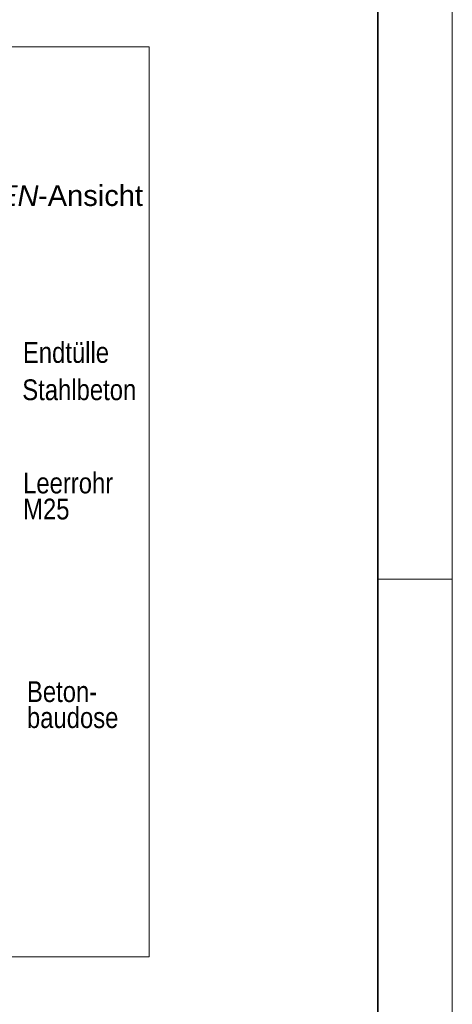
# Model space of a CAD drawing. Extents: x -620 to 3480, y 62 to 1112.
# Tile 155 of 256: x 271 to 300, y 628 to 694. Entities that reach past the tile are written whole.
import ezdxf
from ezdxf.lldxf.tags import DXFTag

# ---------------------------------------------------------------- set-up
doc = ezdxf.new("R2010")
doc.units = 0
doc.layers.get('0').update_dxf_attribs({"lineweight": 13})
doc.layers.add('E_Detail_Beschriftung', color=7, linetype='Continuous', lineweight=13, true_color=0x009900)
doc.layers.add('E_Detail_Linie_Text_Bem', color=7, linetype='Continuous', lineweight=13)
doc.layers.add('iwb_Plankopf Rahmen', color=7, linetype='Continuous', lineweight=35)
doc.styles.get("Standard").update_dxf_attribs({"font": 'ARIALN.TTF'})
tags = doc.linetypes.add('fein_strichliert-A06GA2TT8I', pattern=[4, 1, -2, 1]).pattern_tags.tags
tags[8:9] = [DXFTag(74, 4), DXFTag(75, 0), DXFTag(340, '0'), DXFTag(46, 0.0), DXFTag(50, 0.0), DXFTag(44, 0.0), DXFTag(45, 0.0)]
tags[6:7] = [DXFTag(74, 4), DXFTag(75, 0), DXFTag(340, '0'), DXFTag(46, 0.0), DXFTag(50, 0.0), DXFTag(44, 0.0), DXFTag(45, 0.0)]
tags[4:5] = [DXFTag(74, 4), DXFTag(75, 0), DXFTag(340, '0'), DXFTag(46, 0.0), DXFTag(50, 0.0), DXFTag(44, 0.0), DXFTag(45, 0.0)]
tags = doc.linetypes.add('grob', pattern=[14, 3, -8, 3]).pattern_tags.tags
tags[8:9] = [DXFTag(74, 4), DXFTag(75, 0), DXFTag(340, '0'), DXFTag(46, 0.0), DXFTag(50, 0.0), DXFTag(44, 0.0), DXFTag(45, 0.0)]
tags[6:7] = [DXFTag(74, 4), DXFTag(75, 0), DXFTag(340, '0'), DXFTag(46, 0.0), DXFTag(50, 0.0), DXFTag(44, 0.0), DXFTag(45, 0.0)]
tags[4:5] = [DXFTag(74, 4), DXFTag(75, 0), DXFTag(340, '0'), DXFTag(46, 0.0), DXFTag(50, 0.0), DXFTag(44, 0.0), DXFTag(45, 0.0)]

# ---------------------------------------------------------------- blocks, each defined once
blk = doc.blocks.new('Referenz-A06GA2TW8I')
at = {"layer": 'E_Detail_Linie_Text_Bem', "linetype": 'fein_strichliert-A06GA2TT8I', "ltscale": 0.65}
for p, q in [((279.965, 692.292), (217.196, 692.292)), ((279.965, 630.976), (279.965, 692.292)), ((217.196, 630.976), (276.939, 630.976)), ((276.939, 630.976), (279.965, 630.976))]:
    blk.add_line(p, q, dxfattribs=at)
at = {"layer": 'E_Detail_Beschriftung', "linetype": 'Continuous', "lineweight": -2, "ltscale": 0.25, "char_height": 1.4, "attachment_point": 1}
for s, insert in [('{\\fArial|b0|i1;SEITEN}', (265.451, 682.963)), ('{\\fArial;-Ansicht}', (272.48, 682.963))]:
    blk.add_mtext(s, dxfattribs=dict(at, insert=insert))
at = {"layer": 'E_Detail_Beschriftung', "linetype": 'Continuous', "ltscale": 0.13, "char_height": 1.4, "attachment_point": 1}
for s, insert in [('{\\fArial Narrow;Endtülle}', (271.463, 672.395)), ('{\\fArial Narrow;Stahlbeton}', (271.42, 669.883)), ('{\\fArial Narrow;Leerrohr}', (271.477, 663.602)), ('{\\fArial Narrow;M25}', (271.477, 661.849)), ('{\\fArial Narrow;Beton-}', (271.734, 649.548)), ('{\\fArial Narrow;baudose}', (271.734, 647.798))]:
    blk.add_mtext(s, dxfattribs=dict(at, insert=insert))

msp = doc.modelspace()

# ---------------------------------------------------------------- linework, layer by layer
at = {"layer": 'iwb_Plankopf Rahmen', "color": 8, "linetype": 'grob', "lineweight": 5, "ltscale": 0.13, "true_color": 0x808080}
msp.add_line((300.353, 656.433), (295.353, 656.433), dxfattribs=at)
at = {"layer": 'iwb_Plankopf Rahmen', "color": 8, "lineweight": 13, "ltscale": 0.13, "true_color": 0x808080}
msp.add_lwpolyline([(300.353, 62.433), (-619.647, 62.433), (-619.647, 1112.433), (300.353, 1112.433), (300.353, 62.433)], close=True, dxfattribs=at)
at = {"layer": 'iwb_Plankopf Rahmen', "ltscale": 0.35}
msp.add_lwpolyline([(-599.647, 67.433), (-599.647, 1107.433), (295.353, 1107.433), (295.353, 67.433), (-599.647, 67.433)], close=True, dxfattribs=at)

# ---------------------------------------------------------------- block references
at = {"color": 8, "lineweight": 25, "ltscale": 0.25, "true_color": 0x808080}
msp.add_blockref('Referenz-A06GA2TW8I', (0, 0), dxfattribs=at)

doc.saveas('drawing.dxf')
